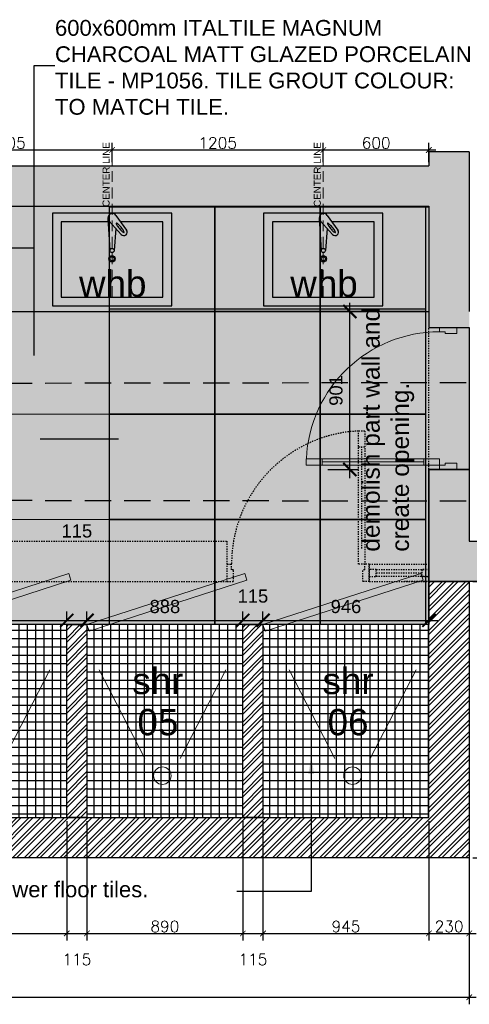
# Model space of a CAD drawing. Header units: millimetres. Extents: x -115474967 to 444143, y -74377 to 241828222.
# Tile 161 of 256: x -112834 to -110272, y 243450 to 249062. Entities that reach past the tile are written whole.
import ezdxf

# ---------------------------------------------------------------- set-up
doc = ezdxf.new("R2010")
doc.units = ezdxf.units.MM
doc.header["$MEASUREMENT"] = 0
for name, pattern in [('$0$DASHED2', [0.375, 0.25, -0.125]), ('2DASHED', [0.75, 0.5, -0.25]), ('Dashed', [280, 140, -140])]:
    doc.linetypes.add(name, pattern=pattern)
for name, color, linetype in [('0-ELEV.25', 4, 'Continuous'), ('0-HACH', 9, 'Continuous'), ('00-2 Demolish', 5, 'Dashed'), ('00-2 Walls', 4, 'Continuous'), ('00-2 Walls Exist', 7, 'Continuous'), ('00-3 Elev 04', 8, 'Continuous'), ('00-5 Dims', 8, 'Continuous'), ('00-6 H-Brickwork', 9, 'Continuous'), ('01-1 Notes', 7, 'Continuous'), ('CEIL-PLAN', 7, 'Continuous'), ('CEIL-SECT', 2, 'Continuous'), ('DIMS-20', 9, 'Continuous'), ('EB Retained', 9, 'Continuous'), ('TEXT-20', 2, 'Continuous'), ('TEXT-50', 2, 'Continuous'), ('WINDOWS_AND_DOORS', 1, 'Continuous')]:
    doc.layers.add(name, color=color, linetype=linetype)
doc.layers.add('0_cons_01', color=40, linetype='Continuous', lineweight=0, plot=False)
doc.layers.add('G-____-____-TEXT', color=231, linetype='Continuous', lineweight=5)
doc.layers.add('New_B  _  FLOORS  _  Slabs.exist_Pen_No__101', color=7, linetype='Continuous', lineweight=13, true_color=0x747474)
doc.styles.add('ARIAL', font='arial.ttf')
doc.styles.add('Arial_2', font='arial.ttf', dxfattribs={"height": 150})
doc.styles.add('DIMS', font='simplex.shx')
doc.styles.add('TEXT-20', font='arial.ttf', dxfattribs={"height": 40})
doc.styles.add('TEXT-50', font='arial.ttf', dxfattribs={"height": 100})
doc.dimstyles.new('Detail 1_25 SCALE', dxfattribs={"dimtxt": 75, "dimasz": 75, "dimexe": 50, "dimexo": 40, "dimgap": 40, "dimtad": 1, "dimdec": 0, "dimrnd": 1, "dimtxsty": 'ARIAL', "dimblk": 'ARCHTICK', "dimcen": 50, "dimdle": 50, "dimclrd": 256, "dimclre": 256, "dimclrt": 2, "dimadec": 0, "dimazin": 0, "dimtfac": 1, "dimtdec": 0, "dimtix": 1, "dimtmove": 2, "dimatfit": 3, "dimldrblk": 'CLOSEDBLANK', "dimfxl": 125, "dimfxlon": 1, "dimarcsym": 0})
doc.dimstyles.new('DIM-20', dxfattribs={"dimscale": 4, "dimtxt": 10, "dimasz": 8, "dimexe": 10, "dimexo": 5, "dimgap": 4, "dimtad": 1, "dimdec": 0, "dimrnd": 5, "dimdsep": 46, "dimtxsty": 'DIMS', "dimblk": 'ARCHTICK', "dimcen": 25, "dimdle": 10, "dimclrd": 9, "dimclre": 9, "dimclrt": 4, "dimadec": 0, "dimazin": 0, "dimtfac": 1, "dimtdec": 0, "dimtmove": 2, "dimatfit": 2, "dimfxl": 1, "dimtolj": 1, "dimtzin": 0, "dimarcsym": 0})
pattern_1 = [(225, (-182237.805, 190188.363), (33.67596, -33.67596), []), (225, (-182260.256, 190188.363), (33.67596, -33.67596), [])]

# ---------------------------------------------------------------- blocks, each defined once
blk = doc.blocks.new('_ArchTick')
at = {"color": 0, "linetype": 'ByBlock', "const_width": 0.15}
blk.add_lwpolyline([(-0.5, -0.5), (0.5, 0.5)], dxfattribs=at)
blk = doc.blocks.new('*D401')
at = {"layer": 'Defpoints', "color": 0, "transparency": 16777216}
for p in [(-116751.8, 244145.5), (-110271.8, 244145.5), (-110271.8, 243489.9)]:
    blk.add_point(p, dxfattribs=at)
at = {"layer": 'DIMS-20', "color": 9, "lineweight": -2, "transparency": 16777216}
for p, q in [((-116751.8, 244125.5), (-116751.8, 243449.9)), ((-110271.8, 244125.5), (-110271.8, 243449.9)), ((-116791.8, 243489.9), (-110231.8, 243489.9))]:
    blk.add_line(p, q, dxfattribs=at)
at = {"layer": 'DIMS-20', "color": 9, "lineweight": -2, "transparency": 16777216, "xscale": 32, "yscale": 32, "zscale": 32, "rotation": 180}
blk.add_blockref('_ArchTick', (-116751.8, 243489.9), dxfattribs=at)
at = {"layer": 'DIMS-20', "color": 9, "lineweight": -2, "transparency": 16777216, "xscale": 32, "yscale": 32, "zscale": 32}
blk.add_blockref('_ArchTick', (-110271.8, 243489.9), dxfattribs=at)
at = {"layer": 'DIMS-20', "color": 4, "transparency": 16777216, "insert": (-113511.8, 243529.9), "char_height": 64, "attachment_point": 5, "style": 'DIMS'}
blk.add_mtext('\\A1;6480', dxfattribs=at)
blk = doc.blocks.new('*D402')
at = {"layer": 'Defpoints', "color": 0, "transparency": 16777216}
for p in [(-110271.8, 244685.8), (-110501.8, 244455.8), (-110271.8, 243853.8)]:
    blk.add_point(p, dxfattribs=at)
at = {"layer": 'DIMS-20', "color": 9, "lineweight": -2, "transparency": 16777216}
for p, q in [((-110271.8, 244665.8), (-110271.8, 243813.8)), ((-110501.8, 244435.8), (-110501.8, 243813.8)), ((-110541.8, 243853.8), (-110231.8, 243853.8))]:
    blk.add_line(p, q, dxfattribs=at)
at = {"layer": 'DIMS-20', "color": 9, "lineweight": -2, "transparency": 16777216, "xscale": 32, "yscale": 32, "zscale": 32, "rotation": 180}
blk.add_blockref('_ArchTick', (-110501.8, 243853.8), dxfattribs=at)
at = {"layer": 'DIMS-20', "color": 9, "lineweight": -2, "transparency": 16777216, "xscale": 32, "yscale": 32, "zscale": 32}
blk.add_blockref('_ArchTick', (-110271.8, 243853.8), dxfattribs=at)
at = {"layer": 'DIMS-20', "color": 4, "transparency": 16777216, "insert": (-110386.8, 243893.8), "char_height": 64, "attachment_point": 5, "style": 'DIMS'}
blk.add_mtext('\\A1;230', dxfattribs=at)
blk = doc.blocks.new('tap')
for p, q in [((189706, 56398.9), (189760.8, 56485.4)), ((189749.1, 56374.3), (189795.6, 56465.6)), ((189774.9, 56425), (189896.3, 56462)), ((189736.6, 56361.3), (189904.8, 56439.7))]:
    blk.add_line(p, q)
blk.add_circle((189899.8, 56450.5), 12)
for centre, radius, start, end in [((189932.5, 56355.2), 198.9, 147.3835, 151.5316), ((189777.7, 56474.7), 20, 333.0511, 147.6318), ((189851.2, 56407.2), 102.4, 141.6003, 147.3835), ((189593.6, 56538.9), 198.9, 331.5316, 335.6798), ((189804, 56444.6), 42.1, 128.6174, 141.6003), ((189681.5, 56499.2), 102.4, 335.6798, 341.463), ((189778.8, 56476.1), 1.76, 61.5316, 128.6174), ((189738.7, 56480), 42.1, 341.463, 354.4459), ((189778.8, 56476.1), 1.76, 354.4459, 61.5316), ((189787.4, 56414.1), 42.1, 161.463, 174.4459), ((189747.3, 56418), 1.76, 174.4459, 241.5316), ((189747.3, 56418), 1.76, 241.5316, 308.6174), ((189844.5, 56394.9), 102.4, 155.6798, 161.463), ((189722.1, 56449.5), 42.1, 308.6174, 321.6003), ((189932.5, 56355.2), 198.9, 151.5316, 155.6798), ((189674.9, 56486.9), 102.4, 321.6003, 327.3835), ((189593.6, 56538.9), 198.9, 327.3835, 331.5316), ((189726.1, 56384), 25, 143.4625, 337.2205)]:
    blk.add_arc(centre, radius, start, end)
blk = doc.blocks.new('*D177')
at = {"layer": '00-5 Dims', "lineweight": -2, "transparency": 16777216}
for p, q in [((-110953.1, 246448.3), (-110953.1, 247448.9)), ((-111078.1, 247398.9), (-110903.1, 247398.9)), ((-111078.1, 246498.3), (-110903.1, 246498.3))]:
    blk.add_line(p, q, dxfattribs=at)
at = {"layer": 'Defpoints', "color": 0, "transparency": 16777216}
for p in [(-112064.8, 247398.9), (-110953.1, 247398.9), (-112064.8, 246498.3)]:
    blk.add_point(p, dxfattribs=at)
at = {"layer": '00-5 Dims', "lineweight": -2, "transparency": 16777216, "xscale": 75, "yscale": 75, "zscale": 75}
for p, rotation in [((-110953.1, 247398.9), 90), ((-110953.1, 246498.3), 270)]:
    blk.add_blockref('_ArchTick', p, dxfattribs=dict(at, rotation=rotation))
at = {"layer": '00-5 Dims', "color": 2, "transparency": 16777216, "insert": (-111031.4, 246948.6), "char_height": 75, "attachment_point": 5, "rotation": 90, "style": 'ARIAL'}
blk.add_mtext('901', dxfattribs=at)
blk = doc.blocks.new('_ClosedBlank')
at = {"color": 0, "linetype": 'ByBlock', "lineweight": -2}
for p, q in [((-1, 0.167), (0, 0)), ((-1, 0.167), (-1, -0.167)), ((0, 0), (-1, -0.167))]:
    blk.add_line(p, q, dxfattribs=at)
blk = doc.blocks.new('*D404')
at = {"layer": 'Defpoints', "color": 0, "transparency": 16777216}
for p in [(-110271.8, 245858.9), (-109887.8, 245858.9), (-110271.8, 244283.9)]:
    blk.add_point(p, dxfattribs=at)
at = {"layer": 'DIMS-20', "color": 9, "lineweight": -2, "transparency": 16777216}
for p, q in [((-110251.8, 245858.9), (-109847.8, 245858.9)), ((-109887.8, 244243.9), (-109887.8, 245898.9)), ((-110251.8, 244283.9), (-109847.8, 244283.9))]:
    blk.add_line(p, q, dxfattribs=at)
at = {"layer": 'DIMS-20', "color": 9, "lineweight": -2, "transparency": 16777216, "xscale": 32, "yscale": 32, "zscale": 32}
for p, rotation in [((-109887.8, 245858.9), 90), ((-109887.8, 244283.9), 270)]:
    blk.add_blockref('_ArchTick', p, dxfattribs=dict(at, rotation=rotation))
at = {"layer": 'DIMS-20', "color": 4, "transparency": 16777216, "insert": (-109927.8, 245071.4), "char_height": 64, "attachment_point": 5, "rotation": 90, "style": 'DIMS'}
blk.add_mtext('\\A1;1575', dxfattribs=at)
blk = doc.blocks.new('*D412')
at = {"layer": '00-5 Dims', "lineweight": -2, "transparency": 16777216}
for p, q in [((-113504.3, 245638.4), (-112516, 245638.4)), ((-113454.3, 245638.4), (-113454.3, 245688.4)), ((-112566, 245638.4), (-112566, 245688.4))]:
    blk.add_line(p, q, dxfattribs=at)
at = {"layer": 'Defpoints', "color": 0, "transparency": 16777216}
for p in [(-112566, 245638.4), (-113454.3, 245613.9), (-112566, 245613.9)]:
    blk.add_point(p, dxfattribs=at)
at = {"layer": '00-5 Dims', "lineweight": -2, "transparency": 16777216, "xscale": 75, "yscale": 75, "zscale": 75, "rotation": 180}
blk.add_blockref('_ArchTick', (-113454.3, 245638.4), dxfattribs=at)
at = {"layer": '00-5 Dims', "lineweight": -2, "transparency": 16777216, "xscale": 75, "yscale": 75, "zscale": 75}
blk.add_blockref('_ArchTick', (-112566, 245638.4), dxfattribs=at)
at = {"layer": '00-5 Dims', "color": 2, "transparency": 16777216, "insert": (-113010.1, 245716.7), "char_height": 75, "attachment_point": 5, "style": 'ARIAL'}
blk.add_mtext('888', dxfattribs=at)
blk = doc.blocks.new('*D413')
at = {"layer": '00-5 Dims', "lineweight": -2, "transparency": 16777216}
for p, q in [((-112616, 245638.4), (-112401, 245638.4)), ((-112566, 245638.4), (-112566, 245688.4)), ((-112451, 245638.4), (-112451, 245688.4))]:
    blk.add_line(p, q, dxfattribs=at)
at = {"layer": 'Defpoints', "color": 0, "transparency": 16777216}
for p in [(-112451, 245638.4), (-112566, 245613.9), (-112451, 245613.9)]:
    blk.add_point(p, dxfattribs=at)
at = {"layer": '00-5 Dims', "lineweight": -2, "transparency": 16777216, "xscale": 75, "yscale": 75, "zscale": 75, "rotation": 180}
blk.add_blockref('_ArchTick', (-112566, 245638.4), dxfattribs=at)
at = {"layer": '00-5 Dims', "lineweight": -2, "transparency": 16777216, "xscale": 75, "yscale": 75, "zscale": 75}
blk.add_blockref('_ArchTick', (-112451, 245638.4), dxfattribs=at)
at = {"layer": '00-5 Dims', "color": 2, "transparency": 16777216, "insert": (-112508.5, 246147.4), "char_height": 75, "attachment_point": 5, "style": 'ARIAL'}
blk.add_mtext('115', dxfattribs=at)
blk = doc.blocks.new('*D414')
at = {"layer": '00-5 Dims', "lineweight": -2, "transparency": 16777216}
for p, q in [((-112501, 245638.4), (-111512.6, 245638.4)), ((-112451, 245638.4), (-112451, 245688.4)), ((-111562.6, 245638.4), (-111562.6, 245688.4))]:
    blk.add_line(p, q, dxfattribs=at)
at = {"layer": 'Defpoints', "color": 0, "transparency": 16777216}
for p in [(-111562.6, 245638.4), (-112451, 245613.9), (-111562.6, 245613.9)]:
    blk.add_point(p, dxfattribs=at)
at = {"layer": '00-5 Dims', "lineweight": -2, "transparency": 16777216, "xscale": 75, "yscale": 75, "zscale": 75, "rotation": 180}
blk.add_blockref('_ArchTick', (-112451, 245638.4), dxfattribs=at)
at = {"layer": '00-5 Dims', "lineweight": -2, "transparency": 16777216, "xscale": 75, "yscale": 75, "zscale": 75}
blk.add_blockref('_ArchTick', (-111562.6, 245638.4), dxfattribs=at)
at = {"layer": '00-5 Dims', "color": 2, "transparency": 16777216, "insert": (-112006.8, 245716.7), "char_height": 75, "attachment_point": 5, "style": 'ARIAL'}
blk.add_mtext('888', dxfattribs=at)
blk = doc.blocks.new('*D415')
at = {"layer": '00-5 Dims', "lineweight": -2, "transparency": 16777216}
for p, q in [((-111612.6, 245638.4), (-111397.6, 245638.4)), ((-111562.6, 245638.4), (-111562.6, 245688.4)), ((-111447.6, 245638.4), (-111447.6, 245688.4))]:
    blk.add_line(p, q, dxfattribs=at)
at = {"layer": 'Defpoints', "color": 0, "transparency": 16777216}
for p in [(-111447.6, 245638.4), (-111562.6, 245613.9), (-111447.6, 245613.9)]:
    blk.add_point(p, dxfattribs=at)
at = {"layer": '00-5 Dims', "lineweight": -2, "transparency": 16777216, "xscale": 75, "yscale": 75, "zscale": 75, "rotation": 180}
blk.add_blockref('_ArchTick', (-111562.6, 245638.4), dxfattribs=at)
at = {"layer": '00-5 Dims', "lineweight": -2, "transparency": 16777216, "xscale": 75, "yscale": 75, "zscale": 75}
blk.add_blockref('_ArchTick', (-111447.6, 245638.4), dxfattribs=at)
at = {"layer": '00-5 Dims', "color": 2, "transparency": 16777216, "insert": (-111505.1, 245776.4), "char_height": 75, "attachment_point": 5, "style": 'ARIAL'}
blk.add_mtext('115', dxfattribs=at)
blk = doc.blocks.new('*D416')
at = {"layer": '00-5 Dims', "lineweight": -2, "transparency": 16777216}
for p, q in [((-111497.6, 245638.4), (-110451.8, 245638.4)), ((-111447.6, 245638.4), (-111447.6, 245688.4)), ((-110501.8, 245638.4), (-110501.8, 245688.4))]:
    blk.add_line(p, q, dxfattribs=at)
at = {"layer": 'Defpoints', "color": 0, "transparency": 16777216}
for p in [(-110501.8, 245638.4), (-111447.6, 245613.9), (-110501.8, 245613.9)]:
    blk.add_point(p, dxfattribs=at)
at = {"layer": '00-5 Dims', "lineweight": -2, "transparency": 16777216, "xscale": 75, "yscale": 75, "zscale": 75, "rotation": 180}
blk.add_blockref('_ArchTick', (-111447.6, 245638.4), dxfattribs=at)
at = {"layer": '00-5 Dims', "lineweight": -2, "transparency": 16777216, "xscale": 75, "yscale": 75, "zscale": 75}
blk.add_blockref('_ArchTick', (-110501.8, 245638.4), dxfattribs=at)
at = {"layer": '00-5 Dims', "color": 2, "transparency": 16777216, "insert": (-110974.7, 245716.7), "char_height": 75, "attachment_point": 5, "style": 'ARIAL'}
blk.add_mtext('946', dxfattribs=at)
blk = doc.blocks.new('*D466')
at = {"layer": 'Defpoints', "color": 0, "transparency": 16777216}
for p in [(-113454.3, 244513.9), (-112566, 244513.9), (-112566, 243853.8)]:
    blk.add_point(p, dxfattribs=at)
at = {"layer": 'DIMS-20', "color": 9, "lineweight": -2, "transparency": 16777216}
for p, q in [((-113454.3, 244493.9), (-113454.3, 243813.8)), ((-112566, 244493.9), (-112566, 243813.8)), ((-113494.3, 243853.8), (-112526, 243853.8))]:
    blk.add_line(p, q, dxfattribs=at)
at = {"layer": 'DIMS-20', "color": 9, "lineweight": -2, "transparency": 16777216, "xscale": 32, "yscale": 32, "zscale": 32, "rotation": 180}
blk.add_blockref('_ArchTick', (-113454.3, 243853.8), dxfattribs=at)
at = {"layer": 'DIMS-20', "color": 9, "lineweight": -2, "transparency": 16777216, "xscale": 32, "yscale": 32, "zscale": 32}
blk.add_blockref('_ArchTick', (-112566, 243853.8), dxfattribs=at)
at = {"layer": 'DIMS-20', "color": 4, "transparency": 16777216, "insert": (-113010.1, 243893.8), "char_height": 64, "attachment_point": 5, "style": 'DIMS'}
blk.add_mtext('\\A1;890', dxfattribs=at)
blk = doc.blocks.new('*D467')
at = {"layer": 'Defpoints', "color": 0, "transparency": 16777216}
for p in [(-112566, 244513.9), (-112451, 244513.9), (-112451, 243853.8)]:
    blk.add_point(p, dxfattribs=at)
at = {"layer": 'DIMS-20', "color": 9, "lineweight": -2, "transparency": 16777216}
for p, q in [((-112566, 244493.9), (-112566, 243813.8)), ((-112451, 244493.9), (-112451, 243813.8)), ((-112606, 243853.8), (-112411, 243853.8))]:
    blk.add_line(p, q, dxfattribs=at)
at = {"layer": 'DIMS-20', "color": 9, "lineweight": -2, "transparency": 16777216, "xscale": 32, "yscale": 32, "zscale": 32, "rotation": 180}
blk.add_blockref('_ArchTick', (-112566, 243853.8), dxfattribs=at)
at = {"layer": 'DIMS-20', "color": 9, "lineweight": -2, "transparency": 16777216, "xscale": 32, "yscale": 32, "zscale": 32}
blk.add_blockref('_ArchTick', (-112451, 243853.8), dxfattribs=at)
at = {"layer": 'DIMS-20', "color": 4, "transparency": 16777216, "insert": (-112508.5, 243705.8), "char_height": 64, "attachment_point": 5, "style": 'DIMS'}
blk.add_mtext('\\A1;115', dxfattribs=at)
blk = doc.blocks.new('*D468')
at = {"layer": 'Defpoints', "color": 0, "transparency": 16777216}
for p in [(-112451, 244513.9), (-111562.6, 244513.9), (-111562.6, 243853.8)]:
    blk.add_point(p, dxfattribs=at)
at = {"layer": 'DIMS-20', "color": 9, "lineweight": -2, "transparency": 16777216}
for p, q in [((-112451, 244493.9), (-112451, 243813.8)), ((-111562.6, 244493.9), (-111562.6, 243813.8)), ((-112491, 243853.8), (-111522.6, 243853.8))]:
    blk.add_line(p, q, dxfattribs=at)
at = {"layer": 'DIMS-20', "color": 9, "lineweight": -2, "transparency": 16777216, "xscale": 32, "yscale": 32, "zscale": 32, "rotation": 180}
blk.add_blockref('_ArchTick', (-112451, 243853.8), dxfattribs=at)
at = {"layer": 'DIMS-20', "color": 9, "lineweight": -2, "transparency": 16777216, "xscale": 32, "yscale": 32, "zscale": 32}
blk.add_blockref('_ArchTick', (-111562.6, 243853.8), dxfattribs=at)
at = {"layer": 'DIMS-20', "color": 4, "transparency": 16777216, "insert": (-112006.8, 243893.8), "char_height": 64, "attachment_point": 5, "style": 'DIMS'}
blk.add_mtext('\\A1;890', dxfattribs=at)
blk = doc.blocks.new('*D469')
at = {"layer": 'Defpoints', "color": 0, "transparency": 16777216}
for p in [(-111562.6, 244513.9), (-111447.6, 244513.9), (-111447.6, 243853.8)]:
    blk.add_point(p, dxfattribs=at)
at = {"layer": 'DIMS-20', "color": 9, "lineweight": -2, "transparency": 16777216}
for p, q in [((-111562.6, 244493.9), (-111562.6, 243813.8)), ((-111447.6, 244493.9), (-111447.6, 243813.8)), ((-111602.6, 243853.8), (-111407.6, 243853.8))]:
    blk.add_line(p, q, dxfattribs=at)
at = {"layer": 'DIMS-20', "color": 9, "lineweight": -2, "transparency": 16777216, "xscale": 32, "yscale": 32, "zscale": 32, "rotation": 180}
blk.add_blockref('_ArchTick', (-111562.6, 243853.8), dxfattribs=at)
at = {"layer": 'DIMS-20', "color": 9, "lineweight": -2, "transparency": 16777216, "xscale": 32, "yscale": 32, "zscale": 32}
blk.add_blockref('_ArchTick', (-111447.6, 243853.8), dxfattribs=at)
at = {"layer": 'DIMS-20', "color": 4, "transparency": 16777216, "insert": (-111505.1, 243705.8), "char_height": 64, "attachment_point": 5, "style": 'DIMS'}
blk.add_mtext('\\A1;115', dxfattribs=at)
blk = doc.blocks.new('*D470')
at = {"layer": 'Defpoints', "color": 0, "transparency": 16777216}
for p in [(-111447.6, 244513.9), (-110501.8, 244513.9), (-110501.8, 243853.8)]:
    blk.add_point(p, dxfattribs=at)
at = {"layer": 'DIMS-20', "color": 9, "lineweight": -2, "transparency": 16777216}
for p, q in [((-111447.6, 244493.9), (-111447.6, 243813.8)), ((-110501.8, 244493.9), (-110501.8, 243813.8)), ((-111487.6, 243853.8), (-110461.8, 243853.8))]:
    blk.add_line(p, q, dxfattribs=at)
at = {"layer": 'DIMS-20', "color": 9, "lineweight": -2, "transparency": 16777216, "xscale": 32, "yscale": 32, "zscale": 32, "rotation": 180}
blk.add_blockref('_ArchTick', (-111447.6, 243853.8), dxfattribs=at)
at = {"layer": 'DIMS-20', "color": 9, "lineweight": -2, "transparency": 16777216, "xscale": 32, "yscale": 32, "zscale": 32}
blk.add_blockref('_ArchTick', (-110501.8, 243853.8), dxfattribs=at)
at = {"layer": 'DIMS-20', "color": 4, "transparency": 16777216, "insert": (-110974.7, 243893.8), "char_height": 64, "attachment_point": 5, "style": 'DIMS'}
blk.add_mtext('\\A1;945', dxfattribs=at)
blk = doc.blocks.new('*D526')
at = {"layer": 'Defpoints', "color": 0, "transparency": 16777216}
for p in [(-112307.8, 248319.2), (-113511.8, 248228.9), (-112307.8, 248228.9)]:
    blk.add_point(p, dxfattribs=at)
at = {"layer": 'DIMS-20', "color": 9, "lineweight": -2, "transparency": 16777216}
for p, q in [((-113511.8, 248248.9), (-113511.8, 248359.2)), ((-112307.8, 248248.9), (-112307.8, 248359.2)), ((-113551.8, 248319.2), (-112267.8, 248319.2))]:
    blk.add_line(p, q, dxfattribs=at)
at = {"layer": 'DIMS-20', "color": 9, "lineweight": -2, "transparency": 16777216, "xscale": 32, "yscale": 32, "zscale": 32, "rotation": 180}
blk.add_blockref('_ArchTick', (-113511.8, 248319.2), dxfattribs=at)
at = {"layer": 'DIMS-20', "color": 9, "lineweight": -2, "transparency": 16777216, "xscale": 32, "yscale": 32, "zscale": 32}
blk.add_blockref('_ArchTick', (-112307.8, 248319.2), dxfattribs=at)
at = {"layer": 'DIMS-20', "color": 4, "transparency": 16777216, "insert": (-112909.8, 248359.2), "char_height": 64, "attachment_point": 5, "style": 'DIMS'}
blk.add_mtext('\\A1;1205', dxfattribs=at)
blk = doc.blocks.new('*D527')
at = {"layer": 'Defpoints', "color": 0, "transparency": 16777216}
for p in [(-111103.8, 248319.2), (-112307.8, 248228.9), (-111103.8, 248228.9)]:
    blk.add_point(p, dxfattribs=at)
at = {"layer": 'DIMS-20', "color": 9, "lineweight": -2, "transparency": 16777216}
for p, q in [((-112307.8, 248248.9), (-112307.8, 248359.2)), ((-111103.8, 248248.9), (-111103.8, 248359.2)), ((-112347.8, 248319.2), (-111063.8, 248319.2))]:
    blk.add_line(p, q, dxfattribs=at)
at = {"layer": 'DIMS-20', "color": 9, "lineweight": -2, "transparency": 16777216, "xscale": 32, "yscale": 32, "zscale": 32, "rotation": 180}
blk.add_blockref('_ArchTick', (-112307.8, 248319.2), dxfattribs=at)
at = {"layer": 'DIMS-20', "color": 9, "lineweight": -2, "transparency": 16777216, "xscale": 32, "yscale": 32, "zscale": 32}
blk.add_blockref('_ArchTick', (-111103.8, 248319.2), dxfattribs=at)
at = {"layer": 'DIMS-20', "color": 4, "transparency": 16777216, "insert": (-111705.8, 248359.2), "char_height": 64, "attachment_point": 5, "style": 'DIMS'}
blk.add_mtext('\\A1;1205', dxfattribs=at)
blk = doc.blocks.new('*D528')
at = {"layer": 'Defpoints', "color": 0, "transparency": 16777216}
for p in [(-110501.8, 248319.2), (-111103.8, 248228.9), (-110501.8, 248228.9)]:
    blk.add_point(p, dxfattribs=at)
at = {"layer": 'DIMS-20', "color": 9, "lineweight": -2, "transparency": 16777216}
for p, q in [((-111103.8, 248248.9), (-111103.8, 248359.2)), ((-110501.8, 248248.9), (-110501.8, 248359.2)), ((-111143.8, 248319.2), (-110461.8, 248319.2))]:
    blk.add_line(p, q, dxfattribs=at)
at = {"layer": 'DIMS-20', "color": 9, "lineweight": -2, "transparency": 16777216, "xscale": 32, "yscale": 32, "zscale": 32, "rotation": 180}
blk.add_blockref('_ArchTick', (-111103.8, 248319.2), dxfattribs=at)
at = {"layer": 'DIMS-20', "color": 9, "lineweight": -2, "transparency": 16777216, "xscale": 32, "yscale": 32, "zscale": 32}
blk.add_blockref('_ArchTick', (-110501.8, 248319.2), dxfattribs=at)
at = {"layer": 'DIMS-20', "color": 4, "transparency": 16777216, "insert": (-110802.8, 248359.2), "char_height": 64, "attachment_point": 5, "style": 'DIMS'}
blk.add_mtext('\\A1;600', dxfattribs=at)
blk = doc.blocks.new('ive')
at = {"layer": 'WINDOWS_AND_DOORS', "linetype": 'Continuous', "lineweight": 0}
for p, q in [((103352.9, 100384.9), (103352.9, 99625.3)), ((103352.9, 100384.9), (103388.9, 100384.9)), ((103388.9, 99625.3), (103388.9, 100384.9)), ((103388.9, 100294.9), (103352.9, 100294.9)), ((103370.9, 99715.3), (103370.9, 100294.9)), ((103388.9, 99715.3), (103352.9, 99715.3)), ((103327.7, 99526.3), (103327.7, 99625.3)), ((103327.7, 99625.3), (103327.7, 99526.3)), ((103327.7, 99625.3), (103352.9, 99625.3)), ((103327.7, 99526.3), (103327.7, 99625.3)), ((103352.9, 99593.8), (103352.9, 99625.3)), ((103352.9, 99625.3), (103388.9, 99625.3)), ((104112.5, 99593.8), (104112.5, 99625.3)), ((104137.7, 99625.3), (104112.5, 99625.3)), ((104137.7, 99526.3), (104137.7, 99625.3)), ((104137.7, 99526.3), (104137.7, 99625.3)), ((103352.9, 99593.8), (103363.7, 99593.8)), ((103363.7, 99526.3), (103363.7, 99593.8)), ((104101.7, 99593.8), (104112.5, 99593.8)), ((104101.7, 99526.3), (104101.7, 99593.8)), ((103327.7, 99526.3), (103363.7, 99526.3)), ((104137.7, 99526.3), (104101.7, 99526.3))]:
    blk.add_line(p, q, dxfattribs=at)
blk.add_arc((103353.5, 99626.8), 758.9, 359.8878, 87.3324, dxfattribs=at)

msp = doc.modelspace()

# ---------------------------------------------------------------- hatches: boundary and pattern name
at = {"transparency": 33554559}
h = msp.add_hatch(dxfattribs=at)
h.set_pattern_fill('ANSI37', color=256, scale=15, angle=45)
h.set_pattern_definition([(90, (-222232.57, 146332.55), (-47.625, 0), []), (180, (-222232.57, 146332.55), (-7e-15, -47.625), [])])
h.paths.add_polyline_path([(-116521.80524, 244513.8909), (-115575.97191, 244513.8909), (-115575.97191, 245613.8909), (-116521.80524, 245613.8909)])
h.paths.add_polyline_path([(-115460.97191, 245613.8909), (-114572.63857, 245613.8909), (-114572.63857, 244513.8909), (-115460.97191, 244513.8909)])
h.paths.add_polyline_path([(-114457.63857, 244513.8909), (-113569.30524, 244513.8909), (-113569.30524, 245613.8909), (-114457.63857, 245613.8909)])
h.paths.add_polyline_path([(-113454.30524, 245613.8909), (-112565.97191, 245613.8909), (-112565.97191, 244513.8909), (-113454.30524, 244513.8909)])
h.paths.add_polyline_path([(-112450.97191, 244513.8909), (-111562.63857, 244513.8909), (-111562.63857, 245613.8909), (-112450.97191, 245613.8909)])
h.paths.add_polyline_path([(-111447.63857, 245613.8909), (-110501.80524, 245613.8909), (-110501.80524, 244513.8909), (-111447.63857, 244513.8909)])
at = {"layer": '0-HACH'}
h = msp.add_hatch(dxfattribs=at)
h.set_pattern_fill('AR-SAND', scale=0.8, style=0)
h.set_pattern_definition([(37.5, (-222232.57, 146332.552), (-1.280025, 39.153059), [0, -30.8864, 0, -34.544, 0, -33.02]), (7.5, (-222232.57, 146332.55), (35.961863, 57.346008), [0, -16.6624, 0, -27.8384, 0, -10.668]), (327.5, (-222257.563, 146332.552), (63.27939, 0.114975), [0, -10.16, 0, -36.576, 0, -47.752]), (317.5, (-222257.563, 146332.55), (61.084516, 17.834346), [0, -5.08, 0, -23.9776, 0, -27.432])])
h.paths.add_polyline_path([(-112921.80618, 246813.8909), (-112321.80633, 246813.8909), (-112321.80633, 246213.8909), (-112921.80618, 246213.8909)])
h.paths.add_polyline_path([(-112921.80618, 246213.8909), (-112321.80633, 246213.8909), (-112321.80633, 245613.8909), (-112921.80618, 245613.8909)])
h.paths.add_polyline_path([(-112921.80618, 247998.8909), (-112321.80633, 247998.8909), (-112321.80633, 246813.8909), (-112921.80618, 246813.8909)])
at = {"layer": '00-6 H-Brickwork'}
h = msp.add_hatch(dxfattribs=at)
h.set_pattern_fill('ANSI32', color=256, scale=5, angle=540, style=0)
h.set_pattern_definition(pattern_1)
h.paths.add_polyline_path([(-116751.80524, 245858.8909), (-116521.80524, 245858.8909), (-116521.80524, 244513.8909), (-110501.80524, 244513.8909), (-110501.80524, 245858.8909), (-110271.80524, 245858.8909), (-110271.80524, 244283.8909), (-116751.80524, 244283.8909)])
h = msp.add_hatch(dxfattribs=at)
h.set_pattern_fill('ANSI32', color=256, scale=5, angle=540, style=0)
h.set_pattern_definition(pattern_1)
h.paths.add_polyline_path([(-115575.97191, 245613.8909), (-115460.97191, 245613.8909), (-115460.97191, 244513.8909), (-115575.97191, 244513.8909)])
h.paths.add_polyline_path([(-114572.63857, 245613.8909), (-114457.63857, 245613.8909), (-114457.63857, 244513.8909), (-114572.63857, 244513.8909)])
h.paths.add_polyline_path([(-113569.30524, 245613.8909), (-113454.30524, 245613.8909), (-113454.30524, 244513.8909), (-113569.30524, 244513.8909)])
h.paths.add_polyline_path([(-112565.97191, 245613.8909), (-112450.97191, 245613.8909), (-112450.97191, 244513.8909), (-112565.97191, 244513.8909)])
h.paths.add_polyline_path([(-111562.63857, 245613.8909), (-111447.63857, 245613.8909), (-111447.63857, 244513.8909), (-111562.63857, 244513.8909)])
at = {"layer": 'EB Retained', "lineweight": 0, "true_color": 0xbababa}
h = msp.add_hatch(color=9, dxfattribs=at)
h.dxf.hatch_style = 1
h.paths.add_polyline_path([(-110501.80524, 247998.8909), (-110501.80524, 247308.27856), (-110271.80524, 247308.27856), (-110271.80524, 248308.8909), (-110375.30524, 248308.8909), (-110501.80524, 248308.8909), (-110501.80524, 248228.8909), (-116751.80524, 248228.8909), (-116751.81191, 247308.27856), (-116521.81191, 247308.27856), (-116521.80524, 247998.8909)])
h = msp.add_hatch(color=9, dxfattribs=at)
h.dxf.hatch_style = 1
h.paths.add_polyline_path([(-110041.80524, 245858.8909), (-110501.80524, 245858.8909), (-110501.80524, 246498.27856), (-110271.80524, 246498.27856), (-110271.80524, 246088.8909), (-110041.80524, 246088.8909)])
at = {"layer": 'New_B  _  FLOORS  _  Slabs.exist_Pen_No__101', "linetype": 'Continuous', "lineweight": 0, "true_color": 0xf0ed2d, "transparency": 33554559}
h = msp.add_hatch(color=2, dxfattribs=at)
h.dxf.hatch_style = 1
h.paths.add_polyline_path([(-112321.80633, 247994.59966), (-110501.80524, 247994.59966), (-110501.80524, 247308.27856), (-110271.80524, 247308.27856), (-110271.80524, 246498.27856), (-110501.80524, 246498.27856), (-110501.80524, 245613.8909), (-112321.80633, 245613.8909)])
h.paths.add_polyline_path([(-114721.80571, 247413.8909), (-114721.80571, 247998.8909), (-115919.80524, 247998.8909), (-115921.8054, 247413.8909), (-116521.80524, 247413.8909), (-116521.81191, 247308.27856), (-116751.81191, 247308.27856), (-116751.80524, 246498.27856), (-116521.80524, 246498.27855), (-116521.80524, 245613.8909), (-114721.80571, 245613.8909), (-114721.80571, 246213.8909), (-114721.80571, 246813.8909)])

# ---------------------------------------------------------------- linework, layer by layer
for p, q in [((-110501.80524, 248308.8909), (-110501.80524, 248228.8909)), ((-110271.80524, 248308.8909), (-110501.80524, 248308.8909)), ((-110271.80524, 248308.8909), (-110271.80524, 247398.8909)), ((-110501.80524, 247998.8909), (-110501.80524, 247398.8909)), ((-116521.80524, 247398.8909), (-110501.80524, 247398.8909))]:
    msp.add_line(p, q)
for points in [[(-112647.80524, 247430.63255), (-111967.80524, 247430.63255), (-111967.80524, 247958.8909), (-112647.80524, 247958.8909)], [(-111443.80524, 247430.63255), (-110763.80524, 247430.63255), (-110763.80524, 247958.8909), (-111443.80524, 247958.8909)], [(-110041.80524, 245858.8909), (-110501.80524, 245858.8909), (-110501.80524, 246498.27856), (-110271.80524, 246498.27856), (-110271.80524, 246088.8909), (-110041.80524, 246088.8909)]]:
    msp.add_lwpolyline(points, close=True)
for points in [[(-112330.18148, 247908.8909), (-112597.80524, 247908.8909), (-112597.80524, 247480.63255), (-112017.80524, 247480.63255), (-112017.80524, 247908.8909), (-112258.43276, 247908.8909)], [(-111126.18148, 247908.8909), (-111393.80524, 247908.8909), (-111393.80524, 247480.63255), (-110813.80524, 247480.63255), (-110813.80524, 247908.8909), (-111054.43276, 247908.8909)]]:
    msp.add_lwpolyline(points)
for centre, radius in [((-112307.80524, 247698.8909), 17.61911), ((-112307.80524, 247698.8909), 11.90618), ((-111103.80524, 247698.8909), 17.61911), ((-111103.80524, 247698.8909), 11.90618)]:
    msp.add_circle(centre, radius)
at = {"layer": '0-ELEV.25', "lineweight": 0}
for points in [[(-112921.80618, 247998.8909), (-112321.80633, 247998.8909), (-112321.80633, 246813.8909), (-112921.80618, 246813.8909)], [(-112921.80618, 247998.8909), (-112321.80633, 247998.8909), (-112321.80633, 247398.8909), (-112921.80618, 247398.8909)], [(-112921.80618, 246813.8909), (-112321.80633, 246813.8909), (-112321.80633, 246213.8909), (-112921.80618, 246213.8909)]]:
    msp.add_lwpolyline(points, close=True, dxfattribs=at)
at = {"layer": '0-ELEV.25'}
msp.add_lwpolyline([(-112321.80633, 247994.59966), (-110501.80524, 247994.59966), (-110501.80524, 247308.27856), (-110271.80524, 247308.27856), (-110271.80524, 246498.27856), (-110501.80524, 246498.27856), (-110501.80524, 245613.8909), (-112321.80633, 245613.8909)], close=True, dxfattribs=at)
at = {"layer": '00-2 Demolish', "ltscale": 0.05}
for p, q in [((-110903.00524, 245957.87757), (-110903.00524, 246717.47757)), ((-110867.00524, 246717.47757), (-110903.00524, 246717.47757)), ((-110867.00524, 246717.47757), (-110867.00524, 245957.87757)), ((-110903.00524, 246627.47757), (-110867.00524, 246627.47757)), ((-110885.00524, 246047.87757), (-110885.00524, 246627.47757)), ((-115371.80524, 246088.8909), (-111651.80524, 246088.8909)), ((-111651.80524, 245858.8909), (-111651.80524, 246088.8909)), ((-111651.80524, 245858.8909), (-111651.80524, 245957.8909)), ((-111651.80524, 245957.87757), (-111626.60524, 245957.87757)), ((-111651.80524, 245858.8909), (-111651.80524, 245957.87757)), ((-111626.60524, 245926.3909), (-111626.60524, 245957.87757)), ((-111615.80524, 245926.3909), (-111626.60524, 245926.3909)), ((-111615.80524, 245858.8909), (-111615.80524, 245926.3909)), ((-110867.00524, 245957.87757), (-110903.00524, 245957.87757)), ((-110867.00524, 245926.3909), (-110877.80524, 245926.3909)), ((-110877.80524, 245858.8909), (-110877.80524, 245926.3909)), ((-110841.80524, 245957.87757), (-110867.00524, 245957.87757)), ((-110867.00524, 245926.3909), (-110867.00524, 245957.87757)), ((-110841.80524, 245858.8909), (-110841.80524, 245957.8909)), ((-110841.80524, 245957.8909), (-110841.80524, 245858.8909)), ((-110841.80524, 245858.8909), (-110841.80524, 245957.8909)), ((-110841.80524, 245957.8909), (-110501.80524, 245957.8909)), ((-110801.80524, 245928.3909), (-110501.80524, 245928.3909)), ((-110501.80524, 245957.8909), (-110501.80524, 245858.8909)), ((-115371.80524, 245858.8909), (-111651.80524, 245858.8909)), ((-111651.80524, 245858.8909), (-111615.80524, 245858.8909)), ((-110841.80524, 245858.8909), (-110877.80524, 245858.8909)), ((-110841.80524, 245858.8909), (-110641.80524, 245858.8909)), ((-110841.80524, 245858.8909), (-110501.80524, 245858.8909)), ((-110801.80524, 245908.3909), (-110541.80524, 245908.3909)), ((-110501.80524, 245888.3909), (-110801.80524, 245888.3909)), ((-110271.80524, 245858.8909), (-110641.80524, 245858.8909))]:
    msp.add_line(p, q, dxfattribs=at)
for points in [[(-110271.80524, 246498.27856), (-110501.80524, 246498.27856), (-110501.80524, 247308.27856), (-110271.80524, 247308.27856)], [(-110841.80524, 245888.3909), (-110801.80524, 245888.3909), (-110801.80524, 245928.3909), (-110841.80524, 245928.3909)], [(-110541.80524, 245888.3909), (-110501.80524, 245888.3909), (-110501.80524, 245928.3909), (-110541.80524, 245928.3909)]]:
    msp.add_lwpolyline(points, close=True, dxfattribs=at)
msp.add_arc((-110867.6835, 245959.37678), 758.9232, 92.66761934, 180.11217864, dxfattribs=at)
at = {"layer": '00-2 Walls'}
for points in [[(-116751.80524, 245858.8909), (-116521.80524, 245858.8909), (-116521.80524, 244513.8909), (-110501.80524, 244513.8909), (-110501.80524, 245858.8909), (-110271.80524, 245858.8909), (-110271.80524, 244283.8909), (-116751.80524, 244283.8909)], [(-112565.97191, 245613.8909), (-112450.97191, 245613.8909), (-112450.97191, 244513.8909), (-112565.97191, 244513.8909)], [(-111562.63857, 245613.8909), (-111447.63857, 245613.8909), (-111447.63857, 244513.8909), (-111562.63857, 244513.8909)]]:
    msp.add_lwpolyline(points, close=True, dxfattribs=at)
at = {"layer": '00-2 Walls Exist'}
for p, q in [((-116751.80524, 248228.8909), (-110501.80524, 248228.8909)), ((-115919.80524, 247998.8909), (-110501.80524, 247998.8909))]:
    msp.add_line(p, q, dxfattribs=at)
at = {"layer": '00-3 Elev 04', "linetype": 'Continuous'}
msp.add_line((-110501.80524, 245613.8909), (-116521.80524, 245613.8909), dxfattribs=at)
for points in [[(-112321.80633, 247998.8909), (-111721.80649, 247998.8909), (-111721.80649, 247398.8909), (-112321.80633, 247398.8909)], [(-111721.80649, 247998.8909), (-111121.80665, 247998.8909), (-111121.80665, 247398.8909), (-111721.80649, 247398.8909)], [(-111121.80665, 247998.8909), (-110521.8068, 247998.8909), (-110521.8068, 247398.8909), (-111121.80665, 247398.8909)], [(-112321.80633, 247413.8909), (-111721.80649, 247413.8909), (-111721.80649, 246813.8909), (-112321.80633, 246813.8909)], [(-111721.80649, 247413.8909), (-111121.80665, 247413.8909), (-111121.80665, 246813.8909), (-111721.80649, 246813.8909)], [(-111121.80665, 247413.8909), (-110521.8068, 247413.8909), (-110521.8068, 246813.8909), (-111121.80665, 246813.8909)], [(-112321.80633, 246813.8909), (-111721.80649, 246813.8909), (-111721.80649, 246213.8909), (-112321.80633, 246213.8909)], [(-111721.80649, 246813.8909), (-111121.80665, 246813.8909), (-111121.80665, 246213.8909), (-111721.80649, 246213.8909)], [(-111121.80665, 246813.8909), (-110521.8068, 246813.8909), (-110521.8068, 246213.8909), (-111121.80665, 246213.8909)], [(-112321.80633, 246213.8909), (-111721.80649, 246213.8909), (-111721.80649, 245613.8909), (-112321.80633, 245613.8909)], [(-111721.80649, 246213.8909), (-111121.80665, 246213.8909), (-111121.80665, 245613.8909), (-111721.80649, 245613.8909)], [(-111121.80665, 246213.8909), (-110521.8068, 246213.8909), (-110521.8068, 245613.8909), (-111121.80665, 245613.8909)]]:
    msp.add_lwpolyline(points, close=True, dxfattribs=at)
at = {"layer": '0_cons_01'}
for points in [[(-112450.97191, 244513.8909), (-111562.63857, 244513.8909), (-111562.63857, 245613.8909), (-112450.97191, 245613.8909)], [(-111447.63857, 245613.8909), (-110501.80524, 245613.8909), (-110501.80524, 244513.8909), (-111447.63857, 244513.8909)]]:
    msp.add_lwpolyline(points, close=True, dxfattribs=at)
at = {"layer": 'CEIL-PLAN', "color": 6, "linetype": '2DASHED', "ltscale": 300}
for points in [[(-116963.82716, 246984.8896), (-109889.47814, 246994.8896)], [(-116963.82716, 246984.8896), (-109889.47814, 246994.8896)], [(-116963.82716, 246328.39239), (-109889.47814, 246318.39239)], [(-116963.82716, 246328.39239), (-109889.47814, 246318.39239)]]:
    msp.add_lwpolyline(points, dxfattribs=at)
at = {"layer": 'CEIL-SECT', "color": 7, "linetype": '$0$DASHED2', "lineweight": 0, "ltscale": 250}
for p, q in [((-112307.80524, 247480.63255), (-112307.80524, 248319.23328)), ((-111103.80524, 247480.63255), (-111103.80524, 248319.23328))]:
    msp.add_line(p, q, dxfattribs=at)
at = {"layer": 'WINDOWS_AND_DOORS', "linetype": 'Continuous', "lineweight": 0}
for p, q in [((-113454.30524, 245613.8909), (-112554.4785, 245905.28845)), ((-113442.07879, 245575.80515), (-112542.15508, 245867.23411)), ((-112554.35673, 245905.32789), (-112542.15508, 245867.23411)), ((-112450.97191, 245613.8909), (-111551.14517, 245905.28845)), ((-112438.74546, 245575.80515), (-111538.82175, 245867.23411)), ((-111551.02339, 245905.32789), (-111538.82175, 245867.23411)), ((-111447.63857, 245613.8909), (-110547.81183, 245905.28845)), ((-111435.41212, 245575.80515), (-110535.48841, 245867.23411)), ((-110547.69006, 245905.32789), (-110535.48841, 245867.23411)), ((-112438.74546, 245575.80515), (-112450.97191, 245613.8909)), ((-111435.41212, 245575.80515), (-111447.63857, 245613.8909)), ((-112923.79974, 244850.64573), (-112662.55689, 245356.08645)), ((-112121.3742, 244850.64573), (-112381.87442, 245356.08645)), ((-111920.46641, 244850.64573), (-111659.22356, 245356.08645)), ((-111037.46325, 244850.64573), (-111297.96347, 245356.08645)), ((-110836.55546, 244850.64573), (-110575.31261, 245356.08645))]:
    msp.add_line(p, q, dxfattribs=at)
for centre in [(-112020.99212, 244752.8909), (-110937.08117, 244752.8909)]:
    msp.add_circle(centre, 50, dxfattribs=at)

# ---------------------------------------------------------------- block references
at = {"rotation": 248.6761549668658}
for p in [(-95838.78874, 445173.22589), (-94634.78874, 445173.22589)]:
    msp.add_blockref('tap', p, dxfattribs=at)
at = {"layer": 'WINDOWS_AND_DOORS', "linetype": 'Continuous', "lineweight": 0, "rotation": 90.00000000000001}
msp.add_blockref('ive', (-10815.68307, 143170.62713), dxfattribs=at)

# ---------------------------------------------------------------- texts
at = {"layer": '01-1 Notes', "insert": (-112633.31606, 249060.24418), "char_height": 90, "width": 2389.4206598, "attachment_point": 1, "style": 'ARIAL'}
msp.add_mtext('600x600mm ITALTILE MAGNUM CHARCOAL MATT GLAZED PORCELAIN TILE - MP1056. TILE GROUT COLOUR: TO MATCH TILE. ', dxfattribs=at)
at = {"layer": 'G-____-____-TEXT', "color": 7, "insert": (-110882.44467, 246029.73503), "char_height": 100, "width": 1423.8028353, "attachment_point": 1, "rotation": 90, "style": 'Arial_2'}
msp.add_mtext('demolish part wall and create opening.', dxfattribs=at)
at = {"layer": 'TEXT-20', "color": 7, "linetype": 'Continuous', "char_height": 40, "width": 379.185661, "attachment_point": 1, "rotation": 90, "style": 'TEXT-20'}
for insert in [(-112362.15267, 247994.59966, -1009.99979), (-111158.15267, 247994.59966, -1009.99979)]:
    msp.add_mtext('CENTER LINE', dxfattribs=dict(at, insert=insert))
at = {"layer": 'TEXT-50', "linetype": 'Continuous', "lineweight": 0, "char_height": 150, "width": 497.4794999, "attachment_point": 9, "line_spacing_factor": 0.938532, "style": 'TEXT-50'}
for s, insert in [('whb', (-112111.80524, 247480.63255)), ('whb', (-110907.80524, 247480.63255)), ('\\pxqc;shr\\P05', (-111798.00418, 244981.04068)), ('\\pxqc;shr\\P06', (-110714.09323, 244981.04068))]:
    msp.add_mtext(s, dxfattribs=dict(at, insert=insert))

# ---------------------------------------------------------------- dimensions: what is measured, and where the dimension line sits
at = {"layer": '00-5 Dims'}
dim = msp.add_linear_dim(base=(-110953.12918, 247398.8909), p1=(-112064.80524, 246498.27856), p2=(-112064.80524, 247398.8909), angle=90, dimstyle='Detail 1_25 SCALE', dxfattribs=at)
dim.commit()
dim.dimension.update_dxf_attribs({"geometry": '*D177', "text_midpoint": (-111031.42216, 246948.58473)})
for base, p1, p2, picture, middle in [((-112450.97191, 245638.36346), (-112565.97191, 245613.8909), (-112450.97191, 245613.8909), '*D413', (-112508.47191, 246147.36346)), ((-111447.63857, 245638.36346), (-111562.63857, 245613.8909), (-111447.63857, 245613.8909), '*D415', (-111505.13857, 245776.38546))]:
    dim = msp.add_linear_dim(base=base, p1=p1, p2=p2, dimstyle='Detail 1_25 SCALE', dxfattribs=at)
    dim.commit()
    dim.dimension.update_dxf_attribs({"geometry": picture, "text_midpoint": middle, "dimtype": 160})
for base, p1, p2, picture, middle in [((-112565.97191, 245638.36346), (-113454.30524, 245613.8909), (-112565.97191, 245613.8909), '*D412', (-113010.13857, 245716.65644)), ((-111562.63857, 245638.36346), (-112450.97191, 245613.8909), (-111562.63857, 245613.8909), '*D414', (-112006.80524, 245716.65644)), ((-110501.80524, 245638.36346), (-111447.63857, 245613.8909), (-110501.80524, 245613.8909), '*D416', (-110974.72191, 245716.65644))]:
    dim = msp.add_linear_dim(base=base, p1=p1, p2=p2, dimstyle='Detail 1_25 SCALE', dxfattribs=at)
    dim.commit()
    dim.dimension.update_dxf_attribs({"geometry": picture, "text_midpoint": middle})
at = {"layer": 'DIMS-20'}
for base, p1, p2, picture, middle in [((-112307.80524, 248319.23328), (-113511.80524, 248228.8909), (-112307.80524, 248228.8909), '*D526', (-112909.80524, 248359.23328)), ((-111103.80524, 248319.23328), (-112307.80524, 248228.8909), (-111103.80524, 248228.8909), '*D527', (-111705.80524, 248359.23328)), ((-110501.80524, 248319.23328), (-111103.80524, 248228.8909), (-110501.80524, 248228.8909), '*D528', (-110802.80524, 248359.23328)), ((-110271.80524, 243853.83079), (-110501.80524, 244455.83079), (-110271.80524, 244685.83079), '*D402', (-110386.80524, 243893.83079)), ((-111447.63857, 243853.83079), (-111562.63857, 244513.8909), (-111447.63857, 244513.8909), '*D469', (-111505.13857, 243705.83079)), ((-110501.80524, 243853.83079), (-111447.63857, 244513.8909), (-110501.80524, 244513.8909), '*D470', (-110974.72191, 243893.83079)), ((-110271.80524, 243489.92627), (-116751.80524, 244145.50483), (-110271.80524, 244145.50483), '*D401', (-113511.80524, 243529.92627))]:
    dim = msp.add_linear_dim(base=base, p1=p1, p2=p2, dimstyle='DIM-20', override={"dimtxt": 16, "dimgap": 2}, dxfattribs=at)
    dim.commit()
    dim.dimension.update_dxf_attribs({"geometry": picture, "text_midpoint": middle})
dim = msp.add_linear_dim(base=(-109887.80524, 245858.8909), p1=(-110271.80524, 244283.8909), p2=(-110271.80524, 245858.8909), angle=90, dimstyle='DIM-20', override={"dimtxt": 16, "dimgap": 2}, dxfattribs=at)
dim.commit()
dim.dimension.update_dxf_attribs({"geometry": '*D404', "text_midpoint": (-109927.80524, 245071.3909)})

# ---------------------------------------------------------------- leaders
for points in [[(-112752.37528, 247147.18903), (-112752.37528, 248800.32369), (-112633.31606, 248800.58958)], [(-114243.2331, 247762.27021), (-112752.37528, 247762.27021)], [(-112718.14772, 246673.69057), (-112270.9327, 246673.69057)], [(-111172.56974, 244862.55233), (-111172.56974, 244092.55233), (-112052.56974, 244092.55233)]]:
    msp.add_leader(points, dimstyle='DIM-20', override={"dimasz": 25, "dimgap": 2}, dxfattribs=at)

# ---------------------------------------------------------------- next in the draw order: texts
at = {"layer": '01-1 Notes', "insert": (-115007.63797, 244150.07), "char_height": 90, "width": 3364.2723199, "attachment_point": 1, "style": 'ARIAL', "bg_fill": 2}
msp.add_mtext('300x300mm Alaska Resin Mosaic shower floor tiles.', dxfattribs=at)

# ---------------------------------------------------------------- next in the draw order: dimensions: what is measured, and where the dimension line sits
at = {"layer": 'DIMS-20'}
for base, p1, p2, picture, middle in [((-112565.97191, 243853.83079), (-113454.30524, 244513.8909), (-112565.97191, 244513.8909), '*D466', (-113010.13857, 243893.83079)), ((-112450.97191, 243853.83079), (-112565.97191, 244513.8909), (-112450.97191, 244513.8909), '*D467', (-112508.47191, 243705.83079)), ((-111562.63857, 243853.83079), (-112450.97191, 244513.8909), (-111562.63857, 244513.8909), '*D468', (-112006.80524, 243893.83079))]:
    dim = msp.add_linear_dim(base=base, p1=p1, p2=p2, dimstyle='DIM-20', override={"dimtxt": 16, "dimgap": 2}, dxfattribs=at)
    dim.commit()
    dim.dimension.update_dxf_attribs({"geometry": picture, "text_midpoint": middle})

doc.saveas('drawing.dxf')
